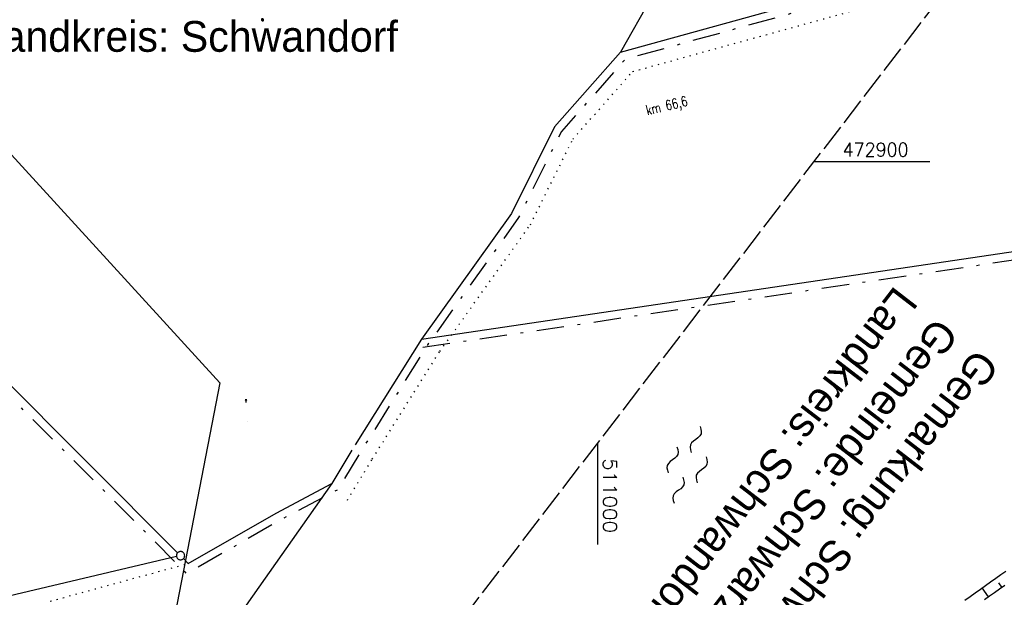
# Model space of a CAD drawing. Extents: x 510526 to 513920, y 467229 to 478797.
# Tile 184 of 256: x 510895 to 511074, y 472821 to 472926. Entities that reach past the tile are written whole.
import ezdxf

# ---------------------------------------------------------------- set-up
doc = ezdxf.new("R2010")
doc.units = 0
doc.header["$LTSCALE"] = 10
doc.header["$MEASUREMENT"] = 0
for name, pattern in [('LT00', [0]), ('LT08', [0.42, 0.2, -0.1, 0.02, -0.1]), ('LT14', [0.6, 0.5, -0.1]), ('PUNKTX2_STR', [0.6, 0.1, -0.5])]:
    doc.linetypes.add(name, pattern=pattern)
doc.layers.get('0').update_dxf_attribs({"linetype": 'LT00'})
for name, color, linetype in [('--WASSER_GRENZE', 180, 'PUNKTX2_STR'), ('--WASSER_NUTZUNG', 180, 'Continuous'), ('DFK_GZPKT', 250, 'LT00'), ('DFK_KATASTER', 250, 'LT00'), ('DFK_NUTZUNG', 250, 'LT00'), ('DFK_NUTZUNGSGRENZE', 70, 'PUNKTX2_STR'), ('DFK_TOPO-SYM', 252, 'LT00'), ('GEMEINDEGRENZE', 3, 'LT08'), ('GRENZNAME', 250, 'Continuous'), ('STROM_FREILTG', 80, 'STROMFREILEITUNG'), ('V93_BOESCH', 250, 'LT00'), ('V93_BOSCHUNG', 250, 'LT00'), ('V93_RASTER', 250, 'LT00')]:
    doc.layers.add(name, color=color, linetype=linetype)
doc.layers.add('-BLATT_93-RAND', color=7, linetype='LT14', plot=False)
doc.styles.get("Standard").update_dxf_attribs({"font": 'romans.shx'})
doc.styles.add('Strom', font='txt.shx')
doc.styles.add('UNIR-H', font='unir_h.shx', dxfattribs={"width": 0.8})
doc.linetypes.add('STROMFREILEITUNG', pattern='A,12.7,-5.5,["xx",Strom,S=2.5,R=0,X=-2.6,Y=-0.85],-4.35', length=22.55)

# ---------------------------------------------------------------- blocks, each defined once
blk = doc.blocks.new('SYMB7110')
at = {"color": 0, "linetype": 'ByBlock'}
for p, q in [((-0.515, 0.392919), (-0.515, 0.367081)), ((-0.51, 0.362895), (-0.51, 0.397105)), ((-0.505, 0.399164), (-0.505, 0.360836)), ((-0.5, 0.360204), (-0.5, 0.399796)), ((-0.495, 0.399164), (-0.495, 0.360836)), ((-0.49, 0.362895), (-0.49, 0.397105)), ((-0.485, 0.392919), (-0.485, 0.367081)), ((-0.48, 0.379874), (-0.48, 0.380145)), ((-0.285, 0.392919), (-0.285, 0.367081)), ((-0.28, 0.362895), (-0.28, 0.397105)), ((-0.275, 0.399164), (-0.275, 0.360836)), ((-0.27, 0.360204), (-0.27, 0.399796)), ((-0.265, 0.399164), (-0.265, 0.360836)), ((-0.26, 0.362895), (-0.26, 0.397105)), ((-0.255, 0.392919), (-0.255, 0.367081)), ((-0.25, 0.379874), (-0.25, 0.380146)), ((0.255, 0.392919), (0.255, 0.367081)), ((0.26, 0.362895), (0.26, 0.397105)), ((0.265, 0.399164), (0.265, 0.360836)), ((0.27, 0.360204), (0.27, 0.399796)), ((0.275, 0.399164), (0.275, 0.360836)), ((0.28, 0.362895), (0.28, 0.397105)), ((0.285, 0.392919), (0.285, 0.367081)), ((0.29, 0.379874), (0.29, 0.380145)), ((0.485, 0.392919), (0.485, 0.367081)), ((0.49, 0.362895), (0.49, 0.397105)), ((0.495, 0.399164), (0.495, 0.360836)), ((0.5, 0.360204), (0.5, 0.399796)), ((0.505, 0.399164), (0.505, 0.360836)), ((0.51, 0.362895), (0.51, 0.397105)), ((0.515, 0.392919), (0.515, 0.367081)), ((0.52, 0.379874), (0.52, 0.380146)), ((-0.9, 0.012919), (-0.9, -0.012919)), ((-0.895, -0.017106), (-0.895, 0.017105)), ((-0.89, 0.019164), (-0.89, -0.019164)), ((-0.885, -0.019797), (-0.885, 0.019796)), ((-0.88, 0.019164), (-0.88, -0.019164)), ((-0.875, -0.017106), (-0.875, 0.017105)), ((-0.87, 0.012919), (-0.87, -0.012919)), ((-0.865, -0.000126), (-0.865, 0.000145)), ((-0.67, 0.012919), (-0.67, -0.012919)), ((-0.665, -0.017106), (-0.665, 0.017105)), ((-0.66, 0.019164), (-0.66, -0.019164)), ((-0.655, -0.019797), (-0.655, 0.019796)), ((-0.65, 0.019164), (-0.65, -0.019164)), ((-0.645, -0.017106), (-0.645, 0.017105)), ((-0.64, 0.012919), (-0.64, -0.012919)), ((-0.635, -0.000126), (-0.635, 0.000145)), ((-0.13, 0.012919), (-0.13, -0.012919)), ((-0.125, -0.017105), (-0.125, 0.017105)), ((-0.12, 0.019164), (-0.12, -0.019164)), ((-0.115, -0.019796), (-0.115, 0.019796)), ((-0.11, 0.019164), (-0.11, -0.019164)), ((-0.105, -0.017105), (-0.105, 0.017105)), ((-0.1, 0.012919), (-0.1, -0.012919)), ((-0.095, -0.000126), (-0.095, 0.000146)), ((0.1, 0.012919), (0.1, -0.012919)), ((0.105, -0.017105), (0.105, 0.017105)), ((0.11, 0.019164), (0.11, -0.019164)), ((0.115, -0.019796), (0.115, 0.019796)), ((0.12, 0.019164), (0.12, -0.019164)), ((0.125, -0.017105), (0.125, 0.017105)), ((0.13, 0.012919), (0.13, -0.012919)), ((0.135, -0.000126), (0.135, 0.000146)), ((0.64, 0.012919), (0.64, -0.012919)), ((0.645, -0.017105), (0.645, 0.017105)), ((0.65, 0.019164), (0.65, -0.019164)), ((0.655, -0.019796), (0.655, 0.019796)), ((0.66, 0.019164), (0.66, -0.019164)), ((0.665, -0.017105), (0.665, 0.017105)), ((0.67, 0.012919), (0.67, -0.012919)), ((0.675, -0.000126), (0.675, 0.000146)), ((0.87, 0.012919), (0.87, -0.012919)), ((0.875, -0.017105), (0.875, 0.017105)), ((0.88, 0.019164), (0.88, -0.019164)), ((0.885, -0.019796), (0.885, 0.019796)), ((0.89, 0.019164), (0.89, -0.019164)), ((0.895, -0.017105), (0.895, 0.017105)), ((0.9, 0.012919), (0.9, -0.012919)), ((0.905, -0.000126), (0.905, 0.000146)), ((-0.515, -0.367081), (-0.515, -0.392919)), ((-0.51, -0.397105), (-0.51, -0.362895)), ((-0.505, -0.360836), (-0.505, -0.399164)), ((-0.5, -0.399796), (-0.5, -0.360204)), ((-0.495, -0.360836), (-0.495, -0.399164)), ((-0.49, -0.397106), (-0.49, -0.362895)), ((-0.485, -0.367081), (-0.485, -0.392919)), ((-0.48, -0.380126), (-0.48, -0.379855)), ((-0.285, -0.367081), (-0.285, -0.392919)), ((-0.28, -0.397105), (-0.28, -0.362895)), ((-0.275, -0.360836), (-0.275, -0.399164)), ((-0.27, -0.399796), (-0.27, -0.360204)), ((-0.265, -0.360836), (-0.265, -0.399164)), ((-0.26, -0.397105), (-0.26, -0.362895)), ((-0.255, -0.367081), (-0.255, -0.392919)), ((-0.25, -0.380126), (-0.25, -0.379855)), ((0.255, -0.367081), (0.255, -0.392919)), ((0.26, -0.397105), (0.26, -0.362895)), ((0.265, -0.360836), (0.265, -0.399164)), ((0.27, -0.399796), (0.27, -0.360204)), ((0.275, -0.360836), (0.275, -0.399164)), ((0.28, -0.397105), (0.28, -0.362895)), ((0.285, -0.367081), (0.285, -0.392919)), ((0.29, -0.380126), (0.29, -0.379855)), ((0.485, -0.367081), (0.485, -0.392919)), ((0.49, -0.397105), (0.49, -0.362895)), ((0.495, -0.360836), (0.495, -0.399164)), ((0.5, -0.399796), (0.5, -0.360204)), ((0.505, -0.360836), (0.505, -0.399164)), ((0.51, -0.397105), (0.51, -0.362895)), ((0.515, -0.367081), (0.515, -0.392919)), ((0.52, -0.380126), (0.52, -0.379855))]:
    blk.add_line(p, q, dxfattribs=at)
for points in [[(-0.48, 0.38), (-0.481981, 0.388678), (-0.48753, 0.395637), (-0.49555, 0.399499), (-0.50445, 0.399499), (-0.51247, 0.395637), (-0.518019, 0.388678), (-0.52, 0.38), (-0.518019, 0.371322), (-0.51247, 0.364363), (-0.50445, 0.360501), (-0.49555, 0.360501), (-0.48753, 0.364363), (-0.481981, 0.371322), (-0.48, 0.38)], [(-0.25, 0.38), (-0.251981, 0.388678), (-0.25753, 0.395637), (-0.26555, 0.399499), (-0.27445, 0.399499), (-0.28247, 0.395637), (-0.288019, 0.388678), (-0.29, 0.38), (-0.288019, 0.371322), (-0.28247, 0.364363), (-0.27445, 0.360501), (-0.26555, 0.360501), (-0.25753, 0.364363), (-0.251981, 0.371322), (-0.25, 0.38)], [(0.29, 0.38), (0.288019, 0.388678), (0.28247, 0.395637), (0.27445, 0.399499), (0.26555, 0.399499), (0.25753, 0.395637), (0.251981, 0.388678), (0.25, 0.38), (0.251981, 0.371322), (0.25753, 0.364363), (0.26555, 0.360501), (0.27445, 0.360501), (0.28247, 0.364363), (0.288019, 0.371322), (0.29, 0.38)], [(0.52, 0.38), (0.518019, 0.388678), (0.51247, 0.395637), (0.50445, 0.399499), (0.495549, 0.399499), (0.48753, 0.395637), (0.481981, 0.388678), (0.48, 0.38), (0.481981, 0.371322), (0.48753, 0.364363), (0.495549, 0.360501), (0.50445, 0.360501), (0.51247, 0.364363), (0.518019, 0.371322), (0.52, 0.38)], [(-0.865, 0), (-0.866981, 0.008678), (-0.87253, 0.015637), (-0.88055, 0.019498), (-0.88945, 0.019498), (-0.89747, 0.015637), (-0.903019, 0.008678), (-0.905, 0)], [(-0.905, 0), (-0.903019, -0.008678), (-0.89747, -0.015637), (-0.88945, -0.019499), (-0.88055, -0.019499), (-0.87253, -0.015637), (-0.866981, -0.008678), (-0.865, 0)], [(-0.635, 0), (-0.636981, 0.008678), (-0.64253, 0.015637), (-0.65055, 0.019498), (-0.65945, 0.019498), (-0.66747, 0.015637), (-0.673019, 0.008678), (-0.675, 0)], [(-0.675, 0), (-0.673019, -0.008678), (-0.66747, -0.015637), (-0.65945, -0.019499), (-0.65055, -0.019499), (-0.64253, -0.015637), (-0.636981, -0.008678), (-0.635, 0)], [(-0.095, 0), (-0.096981, 0.008678), (-0.10253, 0.015637), (-0.11055, 0.019499), (-0.11945, 0.019499), (-0.12747, 0.015637), (-0.133019, 0.008678), (-0.135, 0)], [(-0.135, 0), (-0.133019, -0.008678), (-0.12747, -0.015637), (-0.11945, -0.019499), (-0.11055, -0.019499), (-0.10253, -0.015637), (-0.096981, -0.008678), (-0.095, 0)], [(0.135, 0), (0.133019, 0.008678), (0.12747, 0.015637), (0.11945, 0.019499), (0.11055, 0.019499), (0.10253, 0.015637), (0.096981, 0.008678), (0.095, 0)], [(0.095, 0), (0.096981, -0.008678), (0.10253, -0.015637), (0.11055, -0.019499), (0.11945, -0.019499), (0.12747, -0.015637), (0.133019, -0.008678), (0.135, 0)], [(0.675, 0), (0.673019, 0.008678), (0.66747, 0.015637), (0.65945, 0.019499), (0.65055, 0.019499), (0.64253, 0.015637), (0.636981, 0.008678), (0.635, 0)], [(0.635, 0), (0.636981, -0.008678), (0.64253, -0.015637), (0.65055, -0.019499), (0.65945, -0.019499), (0.66747, -0.015637), (0.673019, -0.008678), (0.675, 0)], [(0.905, 0), (0.903019, 0.008678), (0.89747, 0.015637), (0.88945, 0.019499), (0.88055, 0.019499), (0.87253, 0.015637), (0.866981, 0.008678), (0.865, 0)], [(0.865, 0), (0.866981, -0.008678), (0.87253, -0.015637), (0.88055, -0.019499), (0.88945, -0.019499), (0.89747, -0.015637), (0.903019, -0.008678), (0.905, 0)], [(-0.48, -0.38), (-0.481981, -0.371322), (-0.48753, -0.364363), (-0.49555, -0.360501), (-0.50445, -0.360501), (-0.51247, -0.364363), (-0.518019, -0.371322), (-0.52, -0.38), (-0.518019, -0.388678), (-0.51247, -0.395637), (-0.50445, -0.399499), (-0.49555, -0.399499), (-0.48753, -0.395637), (-0.481981, -0.388678), (-0.48, -0.38)], [(-0.25, -0.38), (-0.251981, -0.371322), (-0.25753, -0.364363), (-0.26555, -0.360501), (-0.27445, -0.360501), (-0.28247, -0.364363), (-0.288019, -0.371322), (-0.29, -0.38), (-0.288019, -0.388678), (-0.28247, -0.395637), (-0.27445, -0.399499), (-0.26555, -0.399499), (-0.25753, -0.395637), (-0.251981, -0.388678), (-0.25, -0.38)], [(0.29, -0.38), (0.288019, -0.371322), (0.28247, -0.364363), (0.27445, -0.360501), (0.26555, -0.360501), (0.25753, -0.364363), (0.251981, -0.371322), (0.25, -0.38), (0.251981, -0.388678), (0.25753, -0.395637), (0.26555, -0.399499), (0.27445, -0.399499), (0.28247, -0.395637), (0.288019, -0.388678), (0.29, -0.38)], [(0.52, -0.38), (0.518019, -0.371322), (0.51247, -0.364363), (0.50445, -0.360501), (0.495549, -0.360501), (0.48753, -0.364363), (0.481981, -0.371322), (0.48, -0.38), (0.481981, -0.388678), (0.48753, -0.395637), (0.495549, -0.399499), (0.50445, -0.399499), (0.51247, -0.395637), (0.518019, -0.388678), (0.52, -0.38)]]:
    blk.add_lwpolyline(points, dxfattribs=at)
blk = doc.blocks.new('SYMB7309')
at = {"color": 0, "linetype": 'ByBlock'}
for p, q in [((1.558, 3.279999), (-1.558, 3.28)), ((0, 0.5002), (0, 3.28))]:
    blk.add_line(p, q, dxfattribs=at)
for points in [[(-0.984, 3.526), (-1.558, 3.28), (-0.984, 3.034)], [(-0.031408, 0.499213), (-0.093728, 0.49134), (-0.15457, 0.475719), (-0.212975, 0.452595), (-0.268021, 0.422333), (-0.31884, 0.385411), (-0.36463, 0.342411), (-0.40467, 0.29401), (-0.438329, 0.240973), (-0.465074, 0.184136), (-0.484486, 0.124395), (-0.496256, 0.062692), (-0.5002, 0)], [(-0.5002, 0), (-0.496256, -0.062692), (-0.484486, -0.124395), (-0.465074, -0.184136), (-0.438329, -0.240973), (-0.404671, -0.29401), (-0.36463, -0.342411), (-0.31884, -0.385411), (-0.268021, -0.422333), (-0.212975, -0.452595), (-0.15457, -0.475719), (-0.093728, -0.49134), (-0.031408, -0.499213), (0.031408, -0.499213), (0.093728, -0.49134), (0.15457, -0.475719), (0.212975, -0.452595), (0.268021, -0.422333), (0.31884, -0.385411), (0.36463, -0.342411), (0.404671, -0.29401), (0.438329, -0.240973), (0.465075, -0.184136), (0.484486, -0.124395), (0.496256, -0.062692), (0.500201, 0)], [(0.5002, 0), (0.496256, 0.062692), (0.484485, 0.124395), (0.465074, 0.184136), (0.438329, 0.240973), (0.40467, 0.29401), (0.36463, 0.34241), (0.31884, 0.385411), (0.268021, 0.422333), (0.212975, 0.452595), (0.15457, 0.475719), (0.093728, 0.49134), (0.031408, 0.499213), (-0.031408, 0.499213)], [(0.984, 3.526), (1.558, 3.279999), (0.984, 3.034)]]:
    blk.add_lwpolyline(points, dxfattribs=at)
blk = doc.blocks.new('SYMB7301')
at = {"color": 0, "linetype": 'ByBlock'}
for p, q in [((-0.128693, 0), (0, 0.128693)), ((0, -0.128693), (-0.128693, 0)), ((0, 0.128693), (0.128693, 0)), ((0.128693, 0), (0, -0.128693)), ((0.000059, -0.009738), (0.000059, 0.009897)), ((-0.00901, -0.004339), (-0.002225, -0.009749))]:
    blk.add_line(p, q, dxfattribs=at)
for points in [[(-0.002225, 0.009749), (-0.00901, 0.004339), (-0.00901, -0.004339)], [(0.01, 0), (0.006235, 0.007818), (-0.002225, 0.009749)], [(-0.002225, -0.009749), (0.006235, -0.007818), (0.01, 0)]]:
    blk.add_lwpolyline(points, dxfattribs=at)
blk = doc.blocks.new('SYMB7010')
at = {"color": 0, "linetype": 'ByBlock'}
for points in [[(-0.031408, 0.499213), (-0.093728, 0.49134), (-0.15457, 0.475719), (-0.212975, 0.452595), (-0.268021, 0.422333), (-0.31884, 0.385411), (-0.36463, 0.342411), (-0.40467, 0.29401), (-0.438329, 0.240973), (-0.465074, 0.184136), (-0.484486, 0.124395), (-0.496256, 0.062692), (-0.5002, 0)], [(-0.5002, 0), (-0.496256, -0.062692), (-0.484486, -0.124395), (-0.465075, -0.184136), (-0.438329, -0.240973), (-0.404671, -0.29401), (-0.36463, -0.342411), (-0.31884, -0.385411), (-0.268021, -0.422333), (-0.212975, -0.452595), (-0.154571, -0.475719), (-0.093728, -0.49134), (-0.031408, -0.499213), (0.031408, -0.499213)], [(0.5002, 0), (0.496256, 0.062692), (0.484485, 0.124395), (0.465074, 0.184136), (0.438329, 0.240973), (0.40467, 0.29401), (0.36463, 0.342411), (0.31884, 0.385411), (0.268021, 0.422333), (0.212975, 0.452595), (0.15457, 0.475719), (0.093728, 0.49134), (0.031408, 0.499213), (-0.031408, 0.499213)], [(0.031408, -0.499213), (0.093728, -0.491341), (0.15457, -0.475719), (0.212975, -0.452595), (0.268021, -0.422333), (0.31884, -0.385411), (0.36463, -0.342411), (0.404671, -0.294011), (0.438329, -0.240974), (0.465075, -0.184136), (0.484486, -0.124395), (0.496256, -0.062692), (0.500201, 0)]]:
    blk.add_lwpolyline(points, dxfattribs=at)
blk = doc.blocks.new('SYMB7250')
at = {"color": 0, "linetype": 'ByBlock'}
for points in [[(-0.25, 0.28), (-0.208333, 0.308889), (-0.166667, 0.331111), (-0.125, 0.34), (-0.083333, 0.331111), (-0.041667, 0.308889), (0, 0.28)], [(0, 0.28), (0.041667, 0.251111), (0.083333, 0.228889), (0.125, 0.22), (0.166667, 0.228889), (0.208333, 0.251111), (0.25, 0.28)], [(-0.74, 0), (-0.698333, 0.028889), (-0.656667, 0.051111), (-0.615, 0.06), (-0.573333, 0.051111), (-0.531667, 0.028889), (-0.49, 0)], [(-0.49, 0), (-0.448333, -0.028889), (-0.406667, -0.051111), (-0.365, -0.06), (-0.323333, -0.051111), (-0.281667, -0.028889), (-0.24, 0)], [(0.24, 0), (0.281667, 0.028889), (0.323333, 0.051111), (0.365, 0.06), (0.406667, 0.051111), (0.448333, 0.028889), (0.49, 0)], [(0.49, 0), (0.531667, -0.028889), (0.573333, -0.051111), (0.615, -0.06), (0.656667, -0.051111), (0.698333, -0.028889), (0.74, 0)], [(-0.25, -0.28), (-0.208333, -0.251111), (-0.166667, -0.228889), (-0.125, -0.22), (-0.083333, -0.228889), (-0.041667, -0.251111), (0, -0.28)], [(0, -0.28), (0.041667, -0.308889), (0.083333, -0.331111), (0.125, -0.34), (0.166667, -0.331111), (0.208333, -0.308889), (0.25, -0.28)]]:
    blk.add_lwpolyline(points, dxfattribs=at)

msp = doc.modelspace()

# ---------------------------------------------------------------- linework, layer by layer
at = {"layer": '--WASSER_GRENZE', "ltscale": 0.2}
msp.add_lwpolyline([(510954.41, 472838.41), (510954.41, 472838.41), (510958.95, 472845.91), (510971.23, 472865.5), (510987.75, 472888.57), (510995.48, 472904.14), (511006.37, 472916.47), (511055.08, 472929.9)], dxfattribs=at)
at = {"layer": '-BLATT_93-RAND'}
msp.add_lwpolyline([(511358.83, 473315.34), (510907.64, 472728.79), (511135.12, 472553.81), (511586.31, 473140.35), (511358.83, 473315.34)], dxfattribs=at)
at = {"layer": 'DFK_KATASTER'}
for p, q in [((511004.16, 472920.01), (511053.21, 472933.53)), ((511010.28, 472930.77), (511004.16, 472920.01)), ((511004.16, 472920.01), (510992.13, 472906.39)), ((510992.13, 472906.39), (510984.31, 472890.64)), ((510967.91, 472867.73), (511145.94, 472894.06)), ((510984.31, 472890.64), (510967.91, 472867.73)), ((510877.05, 472875.32), (510923.5, 472828.84)), ((510967.91, 472867.73), (510955.86, 472848.52)), ((510955.23, 472847.5), (510951.56, 472841.43)), ((510951.56, 472841.43), (510885.46, 472747.81)), ((510941.42, 472836.07), (510951.56, 472841.43)), ((510925.44, 472826.9), (510941.42, 472836.07)), ((510923.3, 472828.14), (510866.75, 472814.78)), ((510924.56, 472827.78), (510925.44, 472826.9))]:
    msp.add_line(p, q, dxfattribs=at)
at = {"layer": 'DFK_NUTZUNGSGRENZE', "ltscale": 0.2}
msp.add_line((510900.3, 472820.03), (510925.44, 472826.9), dxfattribs=at)
at = {"layer": 'GEMEINDEGRENZE', "ltscale": 2.5, "flags": 128}
for points in [[(512449.04, 475402.04), (512420.18, 475407.56), (512394.81, 475414.05), (512349.27, 475430.89), (512332.55, 475438.84), (512267.81, 475490.73), (512251.31, 475522.19), (512242.37, 475555.3), (512229.97, 475584.98), (512227.01, 475610.4), (512238.86, 475661.14), (512275.55, 475791.69), (512297.96, 475860.4), (512299.32, 475864.34), (512322.1, 475898.59), (512340.39, 475931.96), (512366.59, 476019.31), (512318.09, 476028.59), (512312.28, 476031.12), (512305.69, 476033.81), (512287.82, 475996.96), (512243.16, 475928.69), (512232.75, 475919.29), (512200.58, 475820.9), (512193.73, 475799.02), (512174.8, 475704.06), (512153.08, 475591.51), (512137.53, 475520.72), (512131.52, 475505.41), (512079.51, 475365.74), (512045.16, 475285.06), (511996.85, 475193.51), (511968.58, 475139.95), (511923.93, 475031.14), (511909.15, 474966.23), (511901.23, 474898.74), (511940.21, 474729.59), (511948.11, 474671.17), (511959.93, 474649.28), (511949.37, 474579.35), (511923.59, 474424.01), (511922.29, 474397.28), (511902.07, 474265.53), (511883.42, 474171.19), (511840.83, 474046.67), (511811.06, 474002.19), (511789.86, 473974.02), (511738.64, 473910.57), (511734.93, 473905.97), (511711.9, 473880.46), (511676.78, 473841.54), (511661.06, 473825.37), (511656.15, 473820.18), (511647.79, 473811.31), (511604.86, 473771.83), (511589.09, 473758.2), (511554.15, 473690.45), (511530.62, 473670.04), (511510.61, 473640.16), (511417.15, 473647.45), (511399.93, 473617.63), (511399.3, 473598.99), (511391.57, 473572.16), (511385.53, 473532.59), (511382.42, 473506.57), (511379.56, 473490.69), (511376.76, 473467.53), (511377.2, 473446.76), (511375.16, 473429.8), (511374.8, 473404.87), (511375.41, 473387.27), (511377.46, 473378.27), (511379.75, 473364.15), (511381.83, 473342.87), (511384.51, 473307.86), (511383.01, 473292.21), (511378.94, 473272.5), (511363.92, 473241.63), (511343.54, 473221.82), (511333.86, 473218.85), (511320.58, 473208.55), (511312.84, 473198.8), (511304.61, 473186.13), (511295.34, 473174.25), (511276.67, 473143.26), (511247.06, 473107.83), (511220.15, 473075.52), (511209.96, 473060.18), (511192.69, 473040.29), (511159.71, 473009.47), (511137.79, 472985.62), (511138.23, 472997.66), (511133.95, 473001.3), (511127.75, 472996.4), (511117.54, 472978.81), (511095.45, 472960.68), (511068.72, 472945.37), (511062.62, 472935.67), (511054.27, 472932.27), (511004.99, 472918.68), (510993.39, 472905.55), (510985.6, 472889.86), (510969.16, 472866.89), (510956.82, 472847.22), (510952.63, 472840.3), (510942.14, 472834.76), (510925.19, 472825.03), (510922.97, 472827.25), (510875.46, 472874.79), (510825.13, 472925.2), (510821.3, 472929.06), (510869.78, 472985.54), (510927.92, 473053.12), (510935.97, 473062.47), (510982.9, 473117.01), (510983.35, 473117.61), (510990.27, 473126.7), (510995.26, 473137.2), (510997.98, 473148.98), (510999.63, 473159.45), (511014.29, 473252.43)], [(510968.13, 472866.25), (511146.16, 472892.58), (511195.26, 472899.6), (511201.67, 472900.51), (511223.68, 472902.03), (511269.48, 472908.97), (511289.9, 472910.51), (511314.46, 472912.24), (511337.44, 472915.73), (511366.74, 472919.53), (511385.9, 472920.01), (511396.54, 472920.5), (511404.3, 472920.82), (511416.88, 472919.24), (511439.58, 472918.51), (511454.17, 472918.53), (511469.46, 472920.19), (511484.24, 472923.32), (511498.64, 472926.6), (511502.07, 472930.73), (511502, 472934.73), (511515.97, 472942.94), (511577.38, 472939.7), (511692.08, 472925.54)]]:
    msp.add_lwpolyline(points, dxfattribs=at)
at = {"layer": 'STROM_FREILTG', "ltscale": 0.1}
msp.add_lwpolyline([(510871.91, 472924.55), (510931.19, 472859.81), (510864.67, 472516.83), (510814.09, 472278.91), (510736.48, 471907.84), (510717.74, 471818.86)], dxfattribs=at)
at = {"layer": 'V93_BOESCH'}
for points in [[(511066.9, 472820.23), (511067.84, 472820.88), (511068.78, 472821.54), (511069.71, 472822.21), (511070.64, 472822.89), (511071.57, 472823.56), (511072.5, 472824.22), (511073.43, 472824.87), (511074.37, 472825.5)], [(511070.47, 472820.3), (511071.39, 472820.97), (511072.31, 472821.63), (511073.22, 472822.29), (511074.14, 472822.93)]]:
    msp.add_lwpolyline(points, dxfattribs=at)
at = {"layer": 'V93_BOSCHUNG'}
for p, q in [((511071.19, 472820.82), (511070.05, 472822.46)), ((511073.62, 472822.57), (511073.06, 472823.39))]:
    msp.add_line(p, q, dxfattribs=at)
at = {"layer": 'V93_RASTER'}
for p, q in [((511060.53, 472900), (511039.34, 472900)), ((511000, 472848.86), (511000, 472830.36))]:
    msp.add_line(p, q, dxfattribs=at)

# ---------------------------------------------------------------- block references
at = {"layer": '--WASSER_NUTZUNG', "xscale": 9.999999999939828, "yscale": 10.00000000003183, "zscale": 10, "rotation": 251.2882999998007}
msp.add_blockref('SYMB7250', (511016.29, 472844.85), dxfattribs=at)
at = {"layer": 'DFK_GZPKT', "xscale": 1.499999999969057, "yscale": 1.5, "zscale": 1.5, "rotation": 251.2881100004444}
msp.add_blockref('SYMB7010', (510924.03, 472828.31), dxfattribs=at)
at = {"layer": 'DFK_NUTZUNG', "xscale": 10, "yscale": 10, "zscale": 10, "rotation": 251.28826}
msp.add_blockref('SYMB7110', (510941.79, 472934.27), dxfattribs=at)
at = {"layer": 'DFK_TOPO-SYM', "xscale": 0.1, "yscale": 0.1, "zscale": 0.1, "rotation": 359.99968}
for name, p in [('SYMB7309', (510935.95, 472856.34)), ('SYMB7301', (510936.16, 472852.74))]:
    msp.add_blockref(name, p, dxfattribs=at)

# ---------------------------------------------------------------- texts
at = {"layer": 'DFK_TOPO-SYM', "width": 0.75}
msp.add_text('km 66,6', height=1.8, rotation=13.304, dxfattribs=at).set_placement((511009.03, 472908.51))
at = {"layer": 'GRENZNAME', "insert": (510887.44, 472944.33), "char_height": 5.6, "width": 89.3696, "attachment_point": 1, "style": 'UNIR-H'}
msp.add_mtext('{\\W1;Gemarkung: Stulln\\PGemeinde: Stulln\\PLandkreis: Schwandorf}', dxfattribs=at)
at = {"layer": 'GRENZNAME', "insert": (511073.39, 472862.87), "char_height": 5.6, "width": 100.22, "attachment_point": 1, "rotation": 232.4313, "style": 'UNIR-H'}
msp.add_mtext('{\\W1;Gemarkung: Schwarzenfeld\\PGemeinde: Schwarzenfeld\\PLandkreis: Schwandorf}', dxfattribs=at)
at = {"layer": 'V93_RASTER'}
for s, rotation, width, p in [(' 472900', 0.002, 0.934, (511043.03, 472901)), (' 511000', 270.002, 1.058, (511001, 472847.86))]:
    msp.add_text(s, height=2.5, rotation=rotation, dxfattribs=dict(at, width=width)).set_placement(p)

doc.saveas('drawing.dxf')
